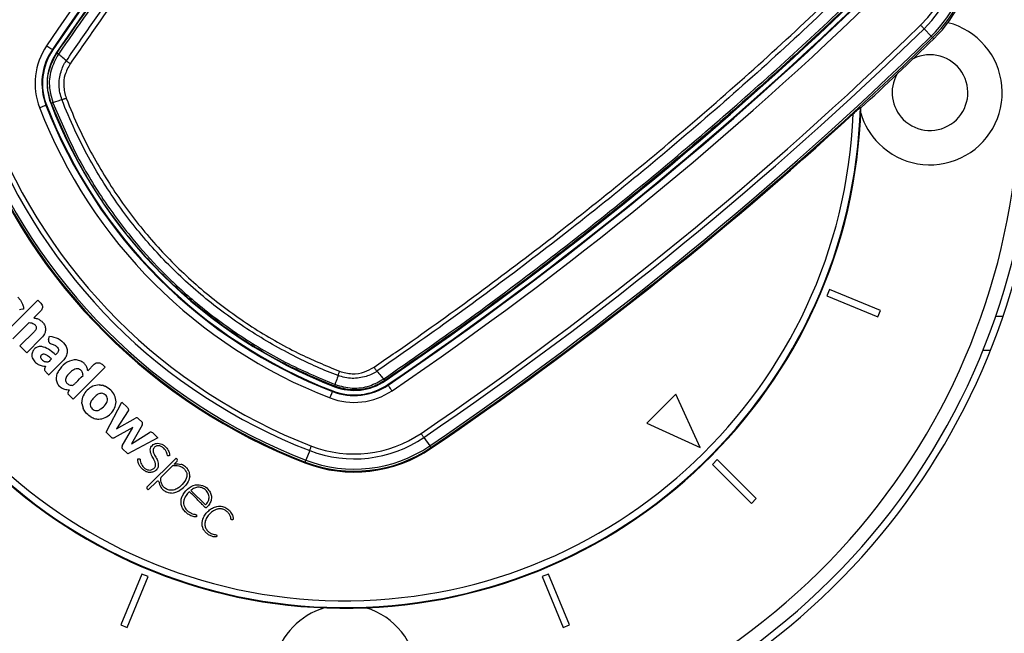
# Model space of a CAD drawing. Header units: millimetres. Extents: x 36407 to 443956, y 20230 to 409263.
# Tile 35 of 79: x 88360 to 95515, y 239024 to 243487. Entities that reach past the tile are written whole.
import ezdxf

# ---------------------------------------------------------------- set-up
doc = ezdxf.new("R2010")
doc.units = ezdxf.units.MM
doc.header["$LTSCALE"] = 50
doc.layers.add('COMPONENT_GEOMETRY', color=7, linetype='Continuous')
doc.styles.add('SLDTEXTSTYLE0', font='TXT', dxfattribs={"width": 0.75})
doc.dimstyles.new('SLDDIMSTYLE0', dxfattribs={"dimtxt": 2500, "dimasz": 165.1, "dimexe": 0, "dimexo": 0.0625, "dimgap": 625, "dimtad": 0, "dimtih": 1, "dimtoh": 1, "dimdec": 0, "dimrnd": 1e-09, "dimzin": 12, "dimdsep": 46, "dimtxsty": 'SLDTEXTSTYLE0', "dimsah": 1, "dimcen": 0.09, "dimadec": 0, "dimazin": 3, "dimtfac": 1, "dimtdec": 0, "dimtofl": 0, "dimtmove": 0, "dimatfit": 3, "dimfxl": 1, "dimfrac": 2, "dimtolj": 1, "dimtzin": 12, "dimarcsym": 0})
doc.dimstyles.new('SLDDIMSTYLE2', dxfattribs={"dimtxt": 2500, "dimasz": 165.1, "dimexe": 0, "dimexo": 0.0625, "dimgap": 625, "dimtad": 0, "dimtih": 1, "dimtoh": 1, "dimdec": 1, "dimrnd": 1e-09, "dimzin": 12, "dimdsep": 46, "dimtxsty": 'SLDTEXTSTYLE0', "dimsah": 1, "dimcen": 0.09, "dimadec": 0, "dimazin": 3, "dimtfac": 1, "dimtdec": 1, "dimtofl": 0, "dimtmove": 0, "dimatfit": 3, "dimfxl": 1, "dimfrac": 2, "dimtolj": 1, "dimtzin": 12, "dimarcsym": 0})

# ---------------------------------------------------------------- blocks, each defined once
blk = doc.blocks.new('_D_2')
at = {"layer": 'COMPONENT_GEOMETRY', "color": 7}
for p, q in [((240160.5, 319828.1), (240160.5, 200580.4)), ((68024.7, 220333.8), (68024.7, 200580.4)), ((149090.9, 204339.8), (148329.1, 204339.8)), ((148329.1, 204339.8), (148329.1, 200371.1)), ((159094.3, 204339.8), (159856.1, 204339.8)), ((159856.1, 204339.8), (159856.1, 200371.1)), ((68024.7, 200739.1), (147060.4, 200739.1)), ((240160.5, 200739.1), (161124.8, 200739.1)), ((148329.1, 200371.1), (149090.9, 200371.1)), ((159856.1, 200371.1), (159094.3, 200371.1))]:
    blk.add_line(p, q, dxfattribs=at)
for points in [[(68024.7, 200739.1), (68189.8, 200713.7), (68189.8, 200764.5)], [(240160.5, 200739.1), (239995.4, 200764.5), (239995.4, 200713.7)]]:
    blk.add_solid(points, dxfattribs=at)
at = {"layer": 'COMPONENT_GEOMETRY', "color": 7, "char_height": 2500, "attachment_point": 1, "style": 'SLDTEXTSTYLE0'}
for s, insert in [('11\'3.5"', (149090.9, 203593.8)), ('3443', (150398.2, 199853.3))]:
    blk.add_mtext(s, dxfattribs=dict(at, insert=insert))
blk = doc.blocks.new('_D_4')
at = {"layer": 'COMPONENT_GEOMETRY', "color": 7}
for p, q in [((240160.5, 319828.1), (240160.5, 211949.8)), ((90724.7, 238643.1), (90724.7, 211949.8)), ((160440.9, 215709.2), (159679.1, 215709.2)), ((159679.1, 215709.2), (159679.1, 211740.5)), ((170444.3, 215709.2), (171206.1, 215709.2)), ((171206.1, 215709.2), (171206.1, 211740.5)), ((90724.7, 212108.5), (158410.4, 212108.5)), ((240160.5, 212108.5), (172474.8, 212108.5)), ((159679.1, 211740.5), (160440.9, 211740.5)), ((171206.1, 211740.5), (170444.3, 211740.5))]:
    blk.add_line(p, q, dxfattribs=at)
for points in [[(90724.7, 212108.5), (90889.8, 212083.1), (90889.8, 212133.9)], [(240160.5, 212108.5), (239995.4, 212133.9), (239995.4, 212083.1)]]:
    blk.add_solid(points, dxfattribs=at)
at = {"layer": 'COMPONENT_GEOMETRY', "color": 7, "char_height": 2500, "attachment_point": 1, "style": 'SLDTEXTSTYLE0'}
for s, insert in [('9\'9.67"', (160440.9, 214963.1)), ('2988.7', (160362.7, 211222.7))]:
    blk.add_mtext(s, dxfattribs=dict(at, insert=insert))

msp = doc.modelspace()

# ---------------------------------------------------------------- linework, layer by layer
at = {"color": 7, "linetype": 'Continuous', "lineweight": 25}
for p, q in [((94983.83, 243367.7), (94931.43, 243421.42)), ((94994.03, 243357.23), (95002.61, 243348.44)), ((88601.24, 243267.19), (88597.62, 243269.66)), ((88631.72, 243246.42), (88628.66, 243248.51)), ((88631.57, 243246.19), (88631.72, 243246.42)), ((88641.65, 243235.96), (88641.51, 243235.76)), ((88555.17, 242866.98), (88551.09, 242865.4)), ((88589.28, 242880.17), (88586.12, 242878.95)), ((88589.4, 242879.86), (88589.28, 242880.17)), ((88601.61, 242883.9), (88601.78, 242883.44)), ((88601.78, 242883.44), (88601.78, 242883.44)), ((94473.08, 242845.82), (94468.71, 242847.8)), ((94245.03, 241525.53), (94225.89, 241479.33)), ((94225.89, 241479.33), (94595.45, 241326.26)), ((94614.58, 241372.45), (94245.03, 241525.53)), ((88259.97, 241215.43), (88492.12, 241447.58)), ((88492.12, 241447.58), (88513.38, 241426.33)), ((88513.38, 241369.09), (88462.06, 241317.77)), ((94595.45, 241326.26), (94614.58, 241372.45)), ((95453.29, 241331.63), (95506.13, 241331.63)), ((88428.91, 241284.62), (88309.85, 241165.56)), ((88361.34, 241114.06), (88467.38, 241220.1)), ((88570.36, 241161.22), (88576.94, 241185.84)), ((88411.22, 241064.19), (88361.34, 241114.06)), ((88517.26, 241170.23), (88411.22, 241064.19)), ((88675.9, 241008.03), (88571.64, 240903.77)), ((88901.92, 240980.8), (88854.66, 240933.54)), ((88958.91, 240980.8), (88980.3, 240959.41)), ((88980.3, 240959.41), (88748.15, 240727.26)), ((88968.43, 240826.16), (88961.97, 240828.02)), ((90648.26, 240821.19), (90647.04, 240818.03)), ((90648.26, 240821.19), (90647.95, 240821.31)), ((90651.54, 240833.69), (90651.54, 240833.69)), ((90651.54, 240833.69), (90651.99, 240833.52)), ((91003.85, 240873.42), (91004.05, 240873.56)), ((91014.51, 240863.63), (91014.29, 240863.48)), ((91014.51, 240863.63), (91016.6, 240860.57)), ((91035.28, 240833.15), (91037.75, 240829.53)), ((88713.4, 240778.75), (88722.24, 240795.33)), ((88748.15, 240727.26), (88717.25, 240758.15)), ((90635.07, 240787.08), (90633.49, 240783)), ((93128.88, 240764.6), (92916.75, 240552.47)), ((93305.66, 240375.69), (93128.88, 240764.6)), ((88811.63, 240696.81), (88821.02, 240661.31)), ((88988.68, 240486.72), (89103.73, 240705.4)), ((89103.73, 240705.4), (89143.63, 240665.49)), ((89148.78, 240642.97), (89064.8, 240512.31)), ((89064.8, 240512.31), (89201.1, 240588.53)), ((89250.96, 240538.39), (89173.1, 240403.33)), ((89224.07, 240585.35), (89247.91, 240561.51)), ((92916.75, 240552.47), (93305.66, 240375.69)), ((89027.31, 240448.1), (88988.68, 240486.72)), ((89181.46, 240521.48), (89046.29, 240445.85)), ((89105.5, 240386.64), (89181.46, 240521.48)), ((89173.1, 240403.33), (89303.26, 240484.78)), ((89326.99, 240482.08), (89364.17, 240444.9)), ((89364.17, 240444.9), (89146.69, 240328.72)), ((91297.1, 240449.01), (91339.36, 240387)), ((89146.69, 240328.72), (89106.14, 240369.27)), ((90467.39, 240353.5), (90440.32, 240283.5)), ((91347.59, 240374.92), (91351.07, 240369.82)), ((89496.99, 240298.96), (89285.17, 240087.14)), ((89483.08, 240255.24), (89482.81, 240255.18)), ((89504.27, 240276.43), (89483.08, 240255.24)), ((89496.99, 240298.96), (89504.27, 240291.68)), ((90435.05, 240269.87), (90432.83, 240264.12)), ((93429.4, 240287.3), (93394.05, 240251.94)), ((93394.05, 240251.94), (93676.89, 239969.1)), ((93712.25, 240004.46), (93429.4, 240287.3)), ((89467.14, 240239.3), (89387.37, 240159.53)), ((89357.24, 240129.39), (89294.99, 240067.15)), ((89285.17, 240076.96), (89294.99, 240067.15)), ((89515.44, 240058.09), (89550.68, 240084.67)), ((89603.82, 240064.03), (89709.86, 239957.99)), ((93676.89, 239969.1), (93712.25, 240004.46)), ((89247.43, 239455.45), (89094.35, 239085.9)), ((89140.55, 239066.77), (89293.62, 239436.32)), ((89293.62, 239436.32), (89247.43, 239455.45)), ((92202.01, 239455.45), (92155.82, 239436.32)), ((92155.82, 239436.32), (92308.89, 239066.77)), ((92355.09, 239085.9), (92202.01, 239455.45)), ((89094.35, 239085.9), (89140.55, 239066.77)), ((92308.89, 239066.77), (92355.09, 239085.9))]:
    msp.add_line(p, q, dxfattribs=at)
at = {"color": 8, "linetype": 'Continuous', "lineweight": 25}
msp.add_line((95413.74, 241081.63), (95359.84, 241081.63), dxfattribs=at)
at = {"color": 7, "linetype": 'Continuous', "lineweight": 25, "flags": 128}
for points in [[(94931.43, 243421.42), (94928.9, 243424.03), (94926.14, 243426.85), (94923.21, 243429.86), (94920.11, 243433.04), (94916.88, 243436.34), (94913.56, 243439.75), (94910.17, 243443.23), (94906.75, 243446.73)], [(94983.83, 243367.7), (94986.03, 243365.44), (94988, 243363.42), (94989.72, 243361.66), (94991.16, 243360.18), (94992.32, 243358.99), (94993.19, 243358.09), (94993.77, 243357.51), (94994.03, 243357.23)], [(88556.31, 243297.81), (88564.29, 243292.38), (88571.96, 243287.15), (88579.04, 243282.32), (88585.27, 243278.08), (88590.41, 243274.57), (88594.27, 243271.94), (88596.71, 243270.28), (88597.62, 243269.66)], [(88667.18, 242905.43), (88643.95, 242897.62), (88614.15, 242887.6), (88601.78, 242883.44)], [(88667.18, 242905.43), (88670.31, 242906.49), (88673.7, 242907.68), (88677.34, 242908.97), (88681.18, 242910.35), (88685.21, 242911.82), (88689.38, 242913.37), (88693.65, 242914.97), (88697.99, 242916.61)], [(88504.46, 242847.37), (88513.46, 242850.85), (88522.12, 242854.2), (88530.12, 242857.29), (88537.15, 242860.01), (88542.95, 242862.26), (88547.31, 242863.94), (88550.05, 242865), (88551.09, 242865.4)], [(88346.45, 241467.81), (88365.46, 241446.66), (88381.42, 241417.68), (88385.71, 241403.76), (88386.85, 241398.14), (88387.66, 241392.46), (88388.44, 241386.77), (88388.46, 241384.18), (88388.29, 241383.35), (88388.18, 241383.1), (88388.04, 241382.9), (88387.86, 241382.76), (88387.58, 241382.64), (88387.01, 241382.47), (88385.76, 241382.25), (88384.57, 241382.1), (88384.16, 241382.05), (88384.02, 241382.02), (88383.97, 241382.01), (88383.95, 241382.01), (88383.94, 241382.01), (88383.93, 241382.01), (88383.93, 241382.01), (88383.93, 241382.01), (88383.93, 241382.01), (88368.38, 241378.62), (88359.41, 241376.66)], [(90673.52, 240899.09), (90674.59, 240902.21), (90675.77, 240905.61), (90677.06, 240909.25), (90678.44, 240913.09), (90679.91, 240917.12), (90681.46, 240921.29), (90683.06, 240925.56), (90684.7, 240929.9)], [(91065.9, 240788.22), (91060.47, 240796.19), (91055.24, 240803.87), (91050.41, 240810.95), (91046.17, 240817.18), (91042.66, 240822.32), (91040.03, 240826.18), (91038.37, 240828.62), (91037.75, 240829.53)], [(90615.46, 240736.37), (90618.94, 240745.37), (90622.29, 240754.03), (90625.38, 240762.02), (90628.1, 240769.06), (90630.35, 240774.86), (90632.03, 240779.22), (90633.1, 240781.96), (90633.49, 240783)], [(91297.1, 240449.01), (91295.05, 240452.01), (91292.83, 240455.27), (91290.46, 240458.75), (91287.96, 240462.41), (91285.36, 240466.23), (91282.68, 240470.16), (91279.94, 240474.17), (91277.18, 240478.22)], [(90467.39, 240353.5), (90468.7, 240356.89), (90470.13, 240360.56), (90471.64, 240364.49), (90473.24, 240368.63), (90474.91, 240372.94), (90476.63, 240377.38), (90478.38, 240381.9), (90480.15, 240386.47)], [(91339.36, 240387), (91341.14, 240384.39), (91342.73, 240382.06), (91344.11, 240380.03), (91345.27, 240378.32), (91346.21, 240376.94), (91346.91, 240375.91), (91347.38, 240375.24), (91347.59, 240374.92)], [(90435.05, 240269.87), (90435.19, 240270.23), (90435.49, 240270.99), (90435.94, 240272.16), (90436.54, 240273.71), (90437.28, 240275.64), (90438.17, 240277.93), (90439.19, 240280.56), (90440.32, 240283.5)]]:
    msp.add_lwpolyline(points, dxfattribs=at)
at = {"color": 7, "linetype": 'Continuous', "lineweight": 25}
for centre, radius, start, end in [((90724.72, 242956.63), 5050, 90, 24.573232), ((90724.72, 242956.63), 5000, 65.640303, 24.359697), ((90724.72, 242956.63), 4900, 66.081397, 23.918603), ((110464.34, 228366.36), 26512.44, 135.719083, 145.723545), ((110464.34, 228366.36), 26462.45, 135.719083, 145.723545), ((110464.34, 228366.36), 26458.07, 135.719083, 145.723545), ((110464.34, 228366.36), 26424.89, 135.719083, 145.723545), ((90724.72, 242956.63), 3750, 91.693338, 358.306662), ((90724.72, 242956.63), 3745.57, 91.664902, 358.335098), ((90724.72, 242956.63), 3695.6, 92.389452, 357.610548), ((94304.43, 244064.37), 973.1, 314.280917, 34.509169), ((94304.43, 244064.37), 987.72, 314.280917, 34.509169), ((94304.43, 244064.37), 1000, 314.280917, 34.509169), ((94304.43, 244064.37), 862.7, 314.280917, 34.509169), ((94304.43, 244064.37), 898.06, 314.280917, 34.509169), ((76134.45, 262696.25), 26424.89, 304.276455, 314.280917), ((76134.45, 262696.25), 26458.07, 304.276455, 314.280917), ((76134.45, 262696.25), 26462.45, 304.276455, 314.280917), ((76134.45, 262696.25), 26512.44, 304.276455, 314.280917), ((94974.72, 242956.63), 525, 225, 75.625875), ((76134.45, 262696.25), 26887.6, 304.276455, 314.280917), ((76134.45, 262696.25), 26922.95, 304.276455, 314.280917), ((76134.45, 262696.25), 26998, 304.276455, 314.280917), ((76134.45, 262696.25), 27012.61, 304.276455, 314.280917), ((76134.45, 262696.25), 27024.89, 312.733, 314.280917), ((88959.19, 243023.23), 487.55, 145.723545, 201.143174), ((88959.19, 243023.23), 437.56, 145.723545, 201.143174), ((88959.19, 243023.23), 433.18, 145.723545, 201.143174), ((88959.19, 243023.23), 400, 145.723545, 201.143174), ((88656.26, 243259.76), 27.94, 208.535756, 238.456963), ((94974.72, 242956.63), 275, 225, 116.489661), ((94974.72, 242956.63), 275, 150.839535, 225), ((91946.69, 244178.6), 3690.68, 201.143174, 248.856826), ((91946.69, 244178.6), 3640.68, 201.143174, 248.856826), ((91946.69, 244178.6), 3636.3, 201.143174, 248.856826), ((91946.69, 244178.6), 3603.13, 201.143174, 248.856826), ((88576.17, 242945.8), 66.93, 281.291766, 292.335246), ((76134.45, 262696.25), 27018.78, 304.276455, 312.583562), ((94974.72, 242956.63), 525, 196.639929, 225), ((91946.69, 244178.6), 4101.18, 201.143174, 248.856826), ((91946.69, 244178.6), 4065.83, 201.143174, 248.856826), ((91946.69, 244178.6), 4197.01, 201.143174, 248.856826), ((91946.69, 244178.6), 4190.84, 201.143174, 248.856826), ((91946.69, 244178.6), 4176.23, 201.143174, 248.856826), ((90791.32, 241191.1), 437.56, 248.856826, 304.276455), ((90791.32, 241191.1), 433.18, 248.856826, 304.276455), ((90791.32, 241191.1), 400, 248.856826, 304.276455), ((90713.89, 240808.08), 66.93, 157.664754, 168.708234), ((91027.86, 240888.17), 27.94, 211.543037, 241.464244), ((90791.32, 241191.1), 487.55, 248.856826, 304.276455), ((89210.48, 240571.76), 19.22, 45, 119.215017), ((89234.36, 240547.96), 19.16, 330.036114, 45), ((89313.43, 240468.52), 19.18, 45, 122.034774), ((90791.32, 241191.1), 862.7, 248.856826, 304.276455), ((90791.32, 241191.1), 898.06, 248.856826, 304.276455), ((90791.32, 241191.1), 993.89, 248.856826, 304.276455), ((90791.32, 241191.1), 987.72, 248.856826, 304.276455), ((90791.32, 241191.1), 973.1, 248.856826, 304.276455), ((89496.64, 240284.05), 10.79, 315, 45), ((89478.84, 240227.6), 16.54, 97.087892, 135), ((89363.85, 240122.78), 9.35, 9.055568, 135), ((89290.26, 240082.05), 7.19, 135, 225), ((90724.72, 238706.63), 525, 106.639929, 225), ((90724.72, 238706.63), 525, 225, 73.360071)]:
    msp.add_arc(centre, radius, start, end, dxfattribs=at)
for points, knots in [([(88631.72, 243246.42), (88770.3, 243445.68), (89047.45, 243844.19), (89483.75, 244427.44), (89934.42, 244999.09), (90390.39, 245545.67), (90850.51, 246068.32), (91235.55, 246484.87), (91472.08, 246729.43), (91550.9, 246810.92)], [0, 0, 0, 0, 0.1582173, 0.3164344, 0.4740122, 0.6315899, 0.7789697, 0.9263494, 1, 1, 1, 1]), ([(91561.59, 246801.25), (91482.75, 246719.74), (91246.15, 246475.12), (90861.01, 246058.47), (90400.77, 245535.69), (89944.68, 244988.99), (89493.88, 244417.22), (89057.48, 243833.85), (88780.26, 243435.25), (88641.65, 243235.96)], [0, 0, 0, 0, 0.0736516, 0.221033, 0.3684144, 0.5259923, 0.6835704, 0.8417851, 1, 1, 1, 1]), ([(88699.37, 243187.68), (88763.53, 243280.66), (88956.08, 243559.7), (89287.83, 244018.04), (89708.81, 244570.97), (90154.29, 245124.98), (90625.69, 245679.21), (91111.86, 246222.3), (91448.7, 246573.36), (91617.11, 246748.89)], [0, 0, 0, 0, 0.0737205, 0.2212406, 0.3687607, 0.5262463, 0.6837317, 0.8418659, 1, 1, 1, 1]), ([(91642.77, 246724.21), (91474.51, 246548.85), (91138.01, 246198.15), (90652.29, 245655.61), (90181.3, 245101.96), (89736.2, 244548.54), (89315.56, 243996.21), (88984.06, 243538.37), (88791.64, 243259.64), (88727.52, 243166.76)], [0, 0, 0, 0, 0.1581334, 0.3162669, 0.473752, 0.6312372, 0.7787579, 0.9262788, 1, 1, 1, 1]), ([(90934.85, 240959.43), (91027.73, 241023.55), (91306.46, 241215.97), (91764.3, 241547.47), (92316.63, 241968.11), (92870.05, 242413.21), (93423.7, 242884.2), (93966.24, 243369.92), (94316.95, 243706.42), (94492.3, 243874.68)], [0, 0, 0, 0, 0.07372119, 0.22124195, 0.36876252, 0.52624752, 0.68373236, 0.84186619, 1, 1, 1, 1]), ([(94516.98, 243849.02), (94341.45, 243680.6), (93990.39, 243343.77), (93447.3, 242857.6), (92893.07, 242386.2), (92339.06, 241940.72), (91786.13, 241519.74), (91327.79, 241187.99), (91048.75, 240995.44), (90955.77, 240931.28)], [0, 0, 0, 0, 0.1581341, 0.3162683, 0.4737536, 0.6312391, 0.7787593, 0.9262795, 1, 1, 1, 1]), ([(91004.05, 240873.56), (91203.34, 241012.17), (91601.94, 241289.39), (92185.31, 241725.79), (92757.08, 242176.59), (93303.79, 242632.68), (93826.56, 243092.92), (94243.21, 243478.06), (94487.83, 243714.66), (94569.34, 243793.5)], [0, 0, 0, 0, 0.1582149, 0.3164296, 0.4740077, 0.6315856, 0.778967, 0.9263484, 1, 1, 1, 1]), ([(94579.01, 243782.8), (94497.52, 243703.99), (94252.96, 243467.45), (93836.41, 243082.41), (93313.76, 242622.3), (92767.18, 242166.33), (92195.53, 241715.65), (91612.28, 241279.36), (91213.77, 241002.21), (91014.51, 240863.63)], [0, 0, 0, 0, 0.0736506, 0.2210303, 0.3684101, 0.5259878, 0.6835656, 0.8417827, 1, 1, 1, 1]), ([(88589.28, 242880.17), (88578.66, 242916.87), (88555.63, 242996.49), (88567.26, 243127.84), (88610.09, 243206.68), (88631.57, 243246.2)], [0, 0, 0, 0, 0.2989784, 0.6485791, 1, 1, 1, 1]), ([(88641.52, 243235.76), (88621.06, 243197.84), (88580.16, 243122.03), (88569.14, 242995.81), (88591.36, 242919.2), (88601.61, 242883.9)], [0, 0, 0, 0, 0.3504432, 0.700656, 1, 1, 1, 1]), ([(88641.52, 243235.76), (88639.93, 243237.09), (88636.76, 243239.77), (88633.6, 243242.83), (88631.65, 243245.13), (88631.6, 243245.84), (88631.57, 243246.2)], [0, 0, 0, 0, 0.25000267, 0.49998517, 0.74993278, 1, 1, 1, 1]), ([(88699.37, 243187.68), (88688.05, 243197.09), (88668.77, 243213.12), (88649.48, 243229.14), (88641.52, 243235.76)], [0, 0, 0, 0, 0.586935, 1, 1, 1, 1]), ([(88667.18, 242905.43), (88667.18, 242905.43), (88655.39, 242938.2), (88640.08, 243007.02), (88656, 243105.02), (88681.02, 243164.75), (88699.37, 243187.68), (88699.37, 243187.68)], [0, 0, 0, 0, 0.0000119, 0.3543765, 0.7011241, 0.9999943, 1, 1, 1, 1]), ([(88699.37, 243187.68), (88701.24, 243186.16), (88704.99, 243183.11), (88711.92, 243177.86), (88719.48, 243172.35), (88724.84, 243168.62), (88727.52, 243166.76)], [0, 0, 0, 0, 0.2499758, 0.4999716, 0.7499908, 1, 1, 1, 1]), ([(88727.52, 243166.76), (88712.86, 243140), (88685.74, 243090.51), (88674.88, 243001.73), (88689.84, 242946.63), (88697.99, 242916.61)], [0, 0, 0, 0, 0.3490973, 0.6454564, 1, 1, 1, 1]), ([(90673.52, 240899.09), (90673.52, 240899.09), (90569.71, 240936.84), (90350.31, 241036.93), (90026.58, 241220.33), (89709.87, 241451.92), (89420.36, 241716.64), (89163.12, 242012.92), (88940.38, 242335.7), (88777.98, 242636.76), (88696.4, 242830.76), (88667.18, 242905.43), (88667.18, 242905.43)], [0, 0, 0, 0, 0.00000106, 0.113448, 0.24733718, 0.38165267, 0.51553933, 0.64943132, 0.78375213, 0.9176468, 0.99999889, 1, 1, 1, 1]), ([(88697.99, 242916.61), (88727.99, 242843.12), (88806.75, 242650.15), (88968.58, 242352.43), (89188.75, 242032.58), (89443.58, 241739.25), (89730.17, 241476.85), (90044.21, 241248.53), (90363.55, 241063.65), (90583.72, 240971.96), (90684.7, 240929.9)], [0, 0, 0, 0, 0.0823547, 0.2162488, 0.3505699, 0.4844612, 0.6183469, 0.7526626, 0.8865511, 1, 1, 1, 1]), ([(88601.78, 242883.44), (88598.43, 242882.33), (88592.4, 242880.32), (88589.76, 242879.74), (88589.46, 242879.84), (88589.4, 242879.86)], [0, 0, 0, 0, 0.4992319, 0.8966232, 1, 1, 1, 1]), ([(90647.95, 240821.31), (90525.37, 240873.33), (90279.82, 240977.54), (89936.32, 241184.17), (89633.86, 241411.12), (89380.31, 241647), (89151.3, 241900.7), (88937.83, 242190.65), (88740.02, 242523.81), (88639.56, 242761.29), (88589.4, 242879.86)], [0, 0, 0, 0, 0.133261, 0.26693941, 0.40019785, 0.51122982, 0.61309845, 0.74193845, 0.87115774, 1, 1, 1, 1]), ([(88601.78, 242883.44), (88651.73, 242765.38), (88751.76, 242528.9), (88948.73, 242197.15), (89161.28, 241908.43), (89389.3, 241655.83), (89641.74, 241420.98), (89942.91, 241195), (90284.96, 240989.25), (90529.47, 240885.49), (90651.54, 240833.69)], [0, 0, 0, 0, 0.12884757, 0.25807219, 0.3869173, 0.4887719, 0.59978831, 0.73305121, 0.86673431, 1, 1, 1, 1]), ([(94417.11, 242802.55), (94424.99, 242809.76), (94438.24, 242821.86), (94453.99, 242835.85), (94463.19, 242843.76), (94467.78, 242847.43), (94468.44, 242847.7), (94468.71, 242847.8)], [0, 0, 0, 0, 0.345771, 0.5808648, 0.7587564, 0.90248, 1, 1, 1, 1]), ([(88513.38, 241426.33), (88517.09, 241421.51), (88524.39, 241412.04), (88526.06, 241395.09), (88522.36, 241380.1), (88516.41, 241372.8), (88513.38, 241369.09)], [0, 0, 0, 0, 0.2837045, 0.5579169, 0.7750241, 1, 1, 1, 1]), ([(88462.06, 241317.77), (88470.6, 241316.81), (88487.64, 241314.89), (88510.68, 241302.65), (88529.94, 241285.61), (88544.17, 241263.79), (88549.76, 241238.34), (88544.84, 241203.76), (88528.29, 241183.63), (88517.26, 241170.23)], [0, 0, 0, 0, 0.1253618, 0.2501988, 0.375861, 0.5010461, 0.6263, 0.7511461, 1, 1, 1, 1]), ([(88428.91, 241284.62), (88435.66, 241283.89), (88448.14, 241282.54), (88463.36, 241275.31), (88474, 241266.16), (88479.79, 241256.55), (88481.25, 241246.35), (88479.67, 241236.52), (88474.14, 241227.65), (88469.52, 241222.49), (88467.38, 241220.1)], [0, 0, 0, 0, 0.2007512, 0.3713537, 0.4912675, 0.6152045, 0.6945973, 0.7936864, 0.9045401, 1, 1, 1, 1]), ([(88576.94, 241185.84), (88598.43, 241181.56), (88641.73, 241172.94), (88685.09, 241135.42), (88704.81, 241096.18), (88707.07, 241063.49), (88696.85, 241032.34), (88682.88, 241016.13), (88675.9, 241008.03)], [0, 0, 0, 0, 0.2513703, 0.5065544, 0.6303125, 0.7534143, 0.8768057, 1, 1, 1, 1]), ([(88620.56, 241049.88), (88607.42, 241061.28), (88581.15, 241084.06), (88542.4, 241105.87), (88507.44, 241111.5), (88481.14, 241104.78), (88460.96, 241087.06), (88449.76, 241066.02), (88447.23, 241045.43), (88452.89, 241022.47), (88468.29, 240998.22), (88494.4, 240978.39), (88521.67, 240968.56), (88539.72, 240966.82), (88547.66, 240966.05)], [0, 0, 0, 0, 0.14324454, 0.28629976, 0.35856236, 0.42972998, 0.50165206, 0.5733303, 0.62117945, 0.66888257, 0.76522225, 0.85109339, 0.93442522, 1, 1, 1, 1]), ([(88570.36, 241161.22), (88569.92, 241158.97), (88569.05, 241154.49), (88570.15, 241147.62), (88573.09, 241141.43), (88582.18, 241131), (88603.11, 241126.31), (88623.45, 241115.98), (88636.74, 241103.16), (88642.37, 241091.37), (88642.11, 241079.21), (88636.17, 241064.25), (88626.9, 241055.71), (88620.56, 241049.88)], [0, 0, 0, 0, 0.0436922, 0.0870335, 0.1308042, 0.1738708, 0.3477021, 0.5206401, 0.6094298, 0.6979023, 0.7620461, 0.8374716, 1, 1, 1, 1]), ([(88590.94, 241020.26), (88582.09, 241028.51), (88569.73, 241040.01), (88551.14, 241050.66), (88539.76, 241054.53), (88530.08, 241054.46), (88523.04, 241051.67), (88517.23, 241046.9), (88512.98, 241040.85), (88511.15, 241033.86), (88513.11, 241024.81), (88520.6, 241014.93), (88532.31, 241004.6), (88542.62, 241000.95), (88547.77, 240999.12)], [0, 0, 0, 0, 0.2353457, 0.3283823, 0.4176229, 0.4665971, 0.5143684, 0.5625721, 0.6119279, 0.656748, 0.6994062, 0.7879809, 0.8941272, 1, 1, 1, 1]), ([(88547.66, 240966.05), (88545.99, 240962.6), (88542.25, 240954.91), (88538.7, 240943.81), (88542.4, 240933.94), (88548.27, 240926.93), (88558.42, 240916.89), (88566.32, 240909.05), (88571.64, 240903.77)], [0, 0, 0, 0, 0.1538078, 0.3425053, 0.4333458, 0.5586202, 0.7027665, 1, 1, 1, 1]), ([(88590.94, 241020.26), (88586.73, 241016.24), (88579.19, 241009.05), (88571.76, 240998.48), (88563.78, 240996.72), (88556.8, 240997.27), (88551.39, 240998.38), (88547.77, 240999.12)], [0, 0, 0, 0, 0.3363568, 0.6023429, 0.6851541, 0.7895712, 1, 1, 1, 1]), ([(88854.66, 240933.54), (88852.94, 240942.3), (88849.67, 240958.97), (88836.59, 240980.22), (88816.81, 240998.52), (88789.23, 241010.89), (88743.25, 241015.37), (88687.6, 240989.59), (88647.95, 240945.28), (88626.4, 240903.02), (88623.78, 240868.91), (88633.25, 240838.38), (88654.74, 240813.96), (88685.48, 240796.78), (88710.07, 240795.81), (88722.24, 240795.33)], [0, 0, 0, 0, 0.0552585, 0.1050844, 0.1523528, 0.2214674, 0.2892248, 0.4347722, 0.5810977, 0.6546811, 0.726143, 0.7883995, 0.8484649, 0.9249704, 1, 1, 1, 1]), ([(88901.92, 240980.8), (88906.72, 240984.49), (88916.15, 240991.76), (88933.03, 240993.42), (88947.94, 240989.74), (88955.21, 240983.81), (88958.91, 240980.8)], [0, 0, 0, 0, 0.2837075, 0.557917, 0.7750259, 1, 1, 1, 1]), ([(88820.39, 240899.27), (88820.25, 240903.77), (88819.97, 240912.78), (88814.9, 240925.48), (88806.85, 240936.4), (88795, 240945.67), (88778.69, 240949.79), (88754.3, 240944.1), (88727.26, 240924.05), (88705.75, 240900.02), (88693.54, 240878.15), (88693.16, 240867.74), (88692.97, 240862.61)], [0, 0, 0, 0, 0.0670345, 0.13386, 0.2006952, 0.2680571, 0.3552598, 0.4417222, 0.6338312, 0.8463002, 0.9244156, 1, 1, 1, 1]), ([(88692.97, 240862.61), (88694.01, 240858.69), (88696.11, 240850.69), (88704.67, 240841.25), (88714.78, 240834.03), (88725.72, 240829.69), (88736.22, 240827.6), (88747.91, 240826.72), (88758.45, 240837.36), (88782.17, 240861.01), (88803.55, 240882.41), (88820.39, 240899.27)], [0, 0, 0, 0, 0.0697681, 0.1420932, 0.2156768, 0.2855574, 0.3440209, 0.4047275, 0.4769929, 0.5880123, 1, 1, 1, 1]), ([(90673.52, 240899.09), (90672.68, 240896.57), (90666.89, 240879.36), (90659.57, 240857.57), (90653.08, 240838.29), (90651.54, 240833.69)], [0, 0, 0, 0, 0.1156206, 0.7891362, 1, 1, 1, 1]), ([(90955.77, 240931.28), (90955.77, 240931.27), (90932.91, 240912.98), (90873.28, 240887.97), (90775.31, 240872.02), (90706.34, 240887.16), (90673.52, 240899.09), (90673.52, 240899.09)], [0, 0, 0, 0, 0.0000057, 0.2979856, 0.6446864, 0.9999895, 1, 1, 1, 1]), ([(90684.7, 240929.9), (90714.8, 240921.75), (90774.25, 240905.66), (90863.35, 240919), (90912.26, 240946.65), (90934.85, 240959.43)], [0, 0, 0, 0, 0.3554814, 0.7022022, 1, 1, 1, 1]), ([(90955.77, 240931.28), (90954.25, 240933.15), (90951.2, 240936.9), (90945.95, 240943.83), (90940.44, 240951.39), (90936.72, 240956.75), (90934.85, 240959.43)], [0, 0, 0, 0, 0.2499767, 0.4999684, 0.7499915, 1, 1, 1, 1]), ([(90955.77, 240931.28), (90965.18, 240919.96), (90981.21, 240900.68), (90997.23, 240881.39), (91003.85, 240873.42)], [0, 0, 0, 0, 0.5869435, 1, 1, 1, 1]), ([(88936.96, 240831.3), (88921.08, 240829.04), (88888.76, 240824.43), (88848.65, 240793.96), (88819.58, 240754.3), (88811.19, 240721.64), (88811.21, 240705.66), (88811.21, 240705.55)], [0, 0, 0, 0, 0.24468605, 0.49821302, 0.75267684, 0.99823744, 1, 1, 1, 1]), ([(88871.76, 240602.08), (88881.63, 240596.66), (88901.22, 240585.91), (88939.59, 240579.6), (88982.84, 240590.65), (89022.81, 240619.83), (89051.94, 240659.83), (89064.27, 240708.08), (89052.09, 240755.59), (89023.16, 240795.68), (88995.29, 240812.64), (88981.04, 240821.32)], [0, 0, 0, 0, 0.083124, 0.1648544, 0.2820047, 0.4036084, 0.5253156, 0.6428433, 0.7599762, 0.8772707, 1, 1, 1, 1]), ([(88936.96, 240831.3), (88941.67, 240831.09), (88950.1, 240830.71), (88958.33, 240828.84), (88961.97, 240828.02)], [0, 0, 0, 0, 0.5583778, 1, 1, 1, 1]), ([(88968.43, 240826.16), (88970.8, 240825.36), (88975.07, 240823.92), (88979.2, 240822.12), (88981.04, 240821.32)], [0, 0, 0, 0, 0.5559544, 1, 1, 1, 1]), ([(90651.54, 240833.69), (90650.42, 240830.34), (90648.41, 240824.31), (90647.83, 240821.67), (90647.93, 240821.37), (90647.95, 240821.31)], [0, 0, 0, 0, 0.4992342, 0.8969581, 1, 1, 1, 1]), ([(91014.29, 240863.48), (91014.09, 240863.34), (90982.16, 240841.6), (90906.56, 240805.32), (90777.52, 240785.31), (90691.35, 240809.23), (90648.26, 240821.19)], [0, 0, 0, 0, 0.0018446, 0.3039484, 0.6519792, 1, 1, 1, 1]), ([(90651.99, 240833.52), (90693.35, 240822.1), (90776.1, 240799.27), (90901.57, 240816.55), (90971.39, 240855.38), (91003.85, 240873.43)], [0, 0, 0, 0, 0.3484709, 0.6971502, 1, 1, 1, 1]), ([(91014.29, 240863.48), (91013.44, 240863.78), (91012.49, 240864.12), (91010.03, 240866.51), (91008.02, 240868.57), (91005.66, 240871.31), (91003.85, 240873.43)], [0, 0, 0, 0, 0.4990795, 0.5564709, 0.6591753, 1, 1, 1, 1]), ([(88717.25, 240758.15), (88715.75, 240759.86), (88712.93, 240763.06), (88711.17, 240768.76), (88711.46, 240774.11), (88712.73, 240777.16), (88713.4, 240778.75)], [0, 0, 0, 0, 0.2994032, 0.5632378, 0.7711861, 1, 1, 1, 1]), ([(88956.83, 240769.85), (88947.24, 240768.4), (88927.45, 240765.39), (88902.68, 240742.54), (88883.62, 240721.75), (88873.44, 240700.51), (88871.44, 240684.81), (88876.46, 240669.4), (88883.35, 240661.46), (88886.84, 240657.44)], [0, 0, 0, 0, 0.1779788, 0.3670991, 0.6115698, 0.7063669, 0.804228, 0.9007554, 1, 1, 1, 1]), ([(88886.84, 240657.44), (88891.5, 240653.47), (88900.77, 240645.56), (88917.2, 240642.46), (88930.58, 240645.48), (88940.99, 240650.27), (88959.99, 240662.86), (88978.99, 240679.91), (88993.61, 240702.67), (88999.72, 240719.58), (88997.86, 240737.83), (88988.37, 240753.47), (88974.46, 240765.82), (88962.64, 240768.52), (88956.83, 240769.85)], [0, 0, 0, 0, 0.0814173, 0.1622419, 0.213219, 0.2645335, 0.3156386, 0.5201365, 0.6013858, 0.6788436, 0.7576513, 0.8389756, 0.9208888, 1, 1, 1, 1]), ([(88811.63, 240696.81), (88811.5, 240698.44), (88811.27, 240701.35), (88811.23, 240704.26), (88811.21, 240705.55)], [0, 0, 0, 0, 0.55958893, 1, 1, 1, 1]), ([(88871.76, 240602.08), (88859.92, 240611.31), (88838.93, 240627.68), (88826.46, 240651.09), (88821.02, 240661.31)], [0, 0, 0, 0, 0.56364467, 1, 1, 1, 1]), ([(89143.63, 240665.49), (89145.35, 240663.5), (89148.54, 240659.78), (89150.61, 240652.98), (89150.33, 240647.93), (89149.63, 240644.65), (89149.05, 240643.49), (89148.78, 240642.97)], [0, 0, 0, 0, 0.3177811, 0.593543, 0.8415449, 0.9285421, 1, 1, 1, 1]), ([(89046.29, 240445.85), (89044.39, 240444.95), (89040.84, 240443.27), (89035.33, 240443.24), (89030.76, 240445.03), (89028.5, 240447.04), (89027.31, 240448.1)], [0, 0, 0, 0, 0.3020158, 0.564406, 0.7709323, 1, 1, 1, 1]), ([(89331.59, 240198.54), (89323.76, 240196.25), (89308.38, 240191.76), (89284.32, 240196.62), (89263.03, 240207.83), (89244.81, 240224.17), (89230.5, 240243.75), (89222.8, 240261.71), (89219.53, 240275.27), (89218.52, 240282.86), (89217.7, 240287.76), (89217.45, 240290.2), (89217.6, 240291.21), (89217.69, 240291.49), (89217.85, 240291.66), (89218.43, 240291.98), (89220.51, 240292.22), (89224.69, 240293.07), (89229.58, 240294.28), (89233.1, 240292.36), (89234.57, 240290.68), (89235.68, 240288.2), (89236.14, 240285.7), (89236.37, 240283.67), (89236.47, 240282.78), (89236.52, 240282.39), (89236.54, 240282.23), (89236.55, 240282.15), (89236.55, 240282.12), (89236.55, 240282.11), (89236.55, 240282.1), (89236.55, 240282.1), (89238.1, 240269.06), (89247.53, 240243.45), (89272.15, 240219.32), (89297.46, 240210.9), (89317.54, 240212.26), (89335.42, 240221.77), (89348.18, 240238.75), (89347.66, 240260.28), (89338.47, 240284.05), (89322.15, 240311.82), (89308.46, 240341.48), (89309.37, 240368.55), (89317.99, 240385.2), (89330.82, 240397.09), (89346.42, 240404.79), (89364.78, 240407.53), (89384.13, 240404.28), (89402.3, 240395.62), (89417.63, 240383.68), (89432.02, 240368.08), (89443.11, 240350.3), (89447.85, 240333.05), (89450.14, 240323.26), (89450.18, 240318.93), (89449.96, 240317.6), (89449.5, 240316.88), (89449.07, 240316.58), (89446.5, 240315.33), (89443.74, 240315.1), (89441.15, 240314.88)], [0, 0, 0, 0, 0.03423727, 0.06732564, 0.10120114, 0.13592565, 0.17052587, 0.20371571, 0.21833034, 0.22981508, 0.23623301, 0.23956954, 0.24013857, 0.24056846, 0.24082972, 0.24111329, 0.24335701, 0.24953607, 0.25972807, 0.26303876, 0.26606615, 0.26911628, 0.27446102, 0.27681919, 0.27783458, 0.2782747, 0.27846688, 0.27855139, 0.2785883, 0.27860458, 0.27861156, 0.27861485, 0.27861738, 0.33448562, 0.39081058, 0.41870629, 0.44582598, 0.47406295, 0.50281224, 0.53104669, 0.56122663, 0.61083056, 0.66878976, 0.69663056, 0.72290471, 0.74635924, 0.77005581, 0.79593285, 0.82406638, 0.852264, 0.88080002, 0.90624867, 0.94246841, 0.96849426, 0.98224698, 0.98491505, 0.98693829, 0.98786326, 0.98846164, 0.98916208, 1, 1, 1, 1]), ([(89441.15, 240314.88), (89440.61, 240314.76), (89439.58, 240314.53), (89438.06, 240314.68), (89436.53, 240315.29), (89435.06, 240316.58), (89431.31, 240322.63), (89431.1, 240334.2), (89425.32, 240346.79), (89418.04, 240359.05), (89406.62, 240371.84), (89389.54, 240384.24), (89371.24, 240388.96), (89357, 240387.21), (89347.4, 240383.39), (89339.24, 240377.31), (89331.98, 240367.64), (89329.34, 240352.95), (89334.61, 240330.41), (89349.19, 240304.36), (89368.15, 240272.16), (89367.58, 240247.1), (89367.29, 240234.58)], [0, 0, 0, 0, 0.0056649, 0.0106023, 0.0152207, 0.0222665, 0.030024, 0.0869108, 0.133975, 0.1696744, 0.2315657, 0.3067589, 0.3814536, 0.4165214, 0.4511605, 0.4851812, 0.5188244, 0.5716437, 0.6303429, 0.7504831, 0.8752347, 1, 1, 1, 1]), ([(89105.5, 240386.64), (89104.63, 240384.96), (89103, 240381.84), (89102.3, 240376.98), (89103.35, 240372.57), (89105.17, 240370.42), (89106.14, 240369.27)], [0, 0, 0, 0, 0.3001031, 0.5583445, 0.7630891, 1, 1, 1, 1]), ([(89476.8, 240244.02), (89495.03, 240244.36), (89522.45, 240244.86), (89553.56, 240224.97), (89570.74, 240202.21), (89578.72, 240172.66), (89566.09, 240132.82), (89539.53, 240103.09), (89508.74, 240077.24), (89480.22, 240064.18), (89447.02, 240063.22), (89419.04, 240076.27), (89397.99, 240096.28), (89386.7, 240120.26), (89384.57, 240142.23), (89386.56, 240154.53), (89387.37, 240159.53)], [0, 0, 0, 0, 0.1198786, 0.180274, 0.2418405, 0.3101638, 0.3779105, 0.5149365, 0.5738108, 0.6498269, 0.7225008, 0.7909541, 0.853169, 0.9158026, 0.9658472, 1, 1, 1, 1]), ([(89482.81, 240255.18), (89492.2, 240256.15), (89508.89, 240257.87), (89525.23, 240254.25), (89532.38, 240252.66)], [0, 0, 0, 0, 0.5627225, 1, 1, 1, 1]), ([(89572.62, 240228.72), (89563.01, 240236.55), (89550.65, 240246.61), (89535.71, 240251.56), (89532.38, 240252.66)], [0, 0, 0, 0, 0.77760312, 1, 1, 1, 1]), ([(89367.29, 240234.58), (89365.72, 240230.59), (89362.32, 240222), (89350.28, 240208.93), (89338.77, 240202.53), (89331.59, 240198.54)], [0, 0, 0, 0, 0.2450853, 0.528778, 1, 1, 1, 1]), ([(89572.62, 240228.72), (89573.91, 240227.34), (89576.22, 240224.87), (89578.32, 240222.22), (89579.24, 240221.05)], [0, 0, 0, 0, 0.5599666, 1, 1, 1, 1]), ([(89596.66, 240163.55), (89596.5, 240171.39), (89596.16, 240187.2), (89588.93, 240206.78), (89581.85, 240217.2), (89579.24, 240221.05)], [0, 0, 0, 0, 0.3825125, 0.7719452, 1, 1, 1, 1]), ([(89373.08, 240124.26), (89374.01, 240118.59), (89375.59, 240108.9), (89381.51, 240093.73), (89391.71, 240078.6), (89406.97, 240062.75), (89434.62, 240046.81), (89458.59, 240045.56), (89474.62, 240044.73)], [0, 0, 0, 0, 0.1208701, 0.2065797, 0.3411146, 0.5030266, 0.6676893, 1, 1, 1, 1]), ([(89552.35, 239920.27), (89546.76, 239929.04), (89535.82, 239946.2), (89531.02, 239976.66), (89535.07, 240006.83), (89552.78, 240045.34), (89589.26, 240086.08), (89646.97, 240110.85), (89701.08, 240097.79), (89734.59, 240069.8), (89749.53, 240041.32), (89753.54, 240021.09), (89753.65, 240000.47), (89747.92, 239979.32), (89736.72, 239959.74), (89727.8, 239948.5), (89721.1, 239940.52), (89716.71, 239937.31), (89713.14, 239936.92), (89710.8, 239937.59), (89706.77, 239940.91), (89698.28, 239948.7), (89687.44, 239960.97), (89671.66, 239976.48), (89654.49, 239993.76), (89634.68, 240013.53), (89614.89, 240033.33), (89601.06, 240047.16), (89593.83, 240054.38), (89593.2, 240055.02)], [0, 0, 0, 0, 0.0469566, 0.091804, 0.1369403, 0.183846, 0.2827945, 0.3805595, 0.4523159, 0.5248363, 0.5728858, 0.595668, 0.6181846, 0.6663228, 0.6931273, 0.7205614, 0.7313744, 0.7409116, 0.7441132, 0.7474171, 0.7516578, 0.767656, 0.800048, 0.8259786, 0.8684671, 0.9109554, 0.9534439, 0.9959324, 1, 1, 1, 1]), ([(89596.66, 240163.55), (89591.7, 240147.17), (89582.61, 240117.12), (89560.67, 240094.82), (89550.68, 240084.67)], [0, 0, 0, 0, 0.5450958, 1, 1, 1, 1]), ([(89515.44, 240058.09), (89508.19, 240054.52), (89495.2, 240048.11), (89480.93, 240045.76), (89474.62, 240044.73)], [0, 0, 0, 0, 0.5577145, 1, 1, 1, 1]), ([(89593.2, 240055.02), (89584.61, 240045.7), (89567.55, 240027.18), (89552.49, 239996.44), (89550.22, 239968.29), (89555.57, 239948.77), (89566.29, 239929.09), (89581.93, 239912.26), (89601.1, 239899.97), (89616.91, 239892.95), (89629.75, 239890.48), (89638.96, 239888.91), (89643.31, 239886.34), (89645.24, 239883.93), (89645.53, 239881.51), (89645.45, 239878.28), (89644.64, 239875.64), (89644.81, 239873.2), (89644.72, 239872.48), (89644.53, 239872.11), (89644.15, 239871.92), (89643.55, 239871.76), (89642.35, 239871.63), (89640.64, 239871.64), (89639.02, 239871.72), (89638.04, 239871.78), (89637.69, 239871.8), (89637.57, 239871.8), (89637.52, 239871.8), (89637.5, 239871.8), (89637.49, 239871.8), (89637.49, 239871.8), (89637.49, 239871.8), (89631.88, 239871.57), (89620.74, 239873.9), (89599.72, 239881.34), (89575, 239895.4), (89559.9, 239911.98), (89552.35, 239920.27)], [0, 0, 0, 0, 0.10744673, 0.21349657, 0.28348308, 0.34260888, 0.38260218, 0.47326249, 0.53374126, 0.57539891, 0.61912325, 0.64487174, 0.6535663, 0.66154828, 0.67012283, 0.6735254, 0.68911458, 0.69295917, 0.69419177, 0.69524517, 0.69630607, 0.6977036, 0.7004944, 0.70650133, 0.71225626, 0.7142176, 0.71490646, 0.71516995, 0.71527779, 0.71532387, 0.71534364, 0.71535259, 0.71535618, 0.71535916, 0.7628267, 0.81037543, 0.90522885, 1, 1, 1, 1]), ([(89709.86, 239957.99), (89716.43, 239965.55), (89729.54, 239980.62), (89738.86, 240010.37), (89732.93, 240041.31), (89714.29, 240065.83), (89689.44, 240082.85), (89659.56, 240089.01), (89629.23, 240081.73), (89612.3, 240069.94), (89603.82, 240064.03)], [0, 0, 0, 0, 0.1242141, 0.2477762, 0.3745382, 0.5018929, 0.623019, 0.7437324, 0.8715684, 1, 1, 1, 1]), ([(89791, 239727.48), (89790.86, 239727.18), (89790.63, 239726.68), (89790.29, 239726.04), (89789.84, 239725.69), (89789.31, 239725.57), (89788.44, 239725.51), (89786.11, 239725.41), (89782.33, 239725.24), (89778.33, 239725.46), (89775.63, 239725.72), (89774.45, 239725.86), (89773.93, 239725.93), (89773.7, 239725.96), (89773.6, 239725.97), (89773.56, 239725.98), (89773.54, 239725.98), (89773.53, 239725.98), (89765.31, 239727.27), (89748.88, 239731.74), (89726.78, 239744.64), (89708.01, 239761.94), (89688.92, 239789.29), (89681.23, 239831.87), (89697.28, 239874.14), (89720.7, 239905.23), (89745.87, 239927.22), (89776.48, 239944.8), (89813.37, 239952.23), (89850.68, 239943.61), (89876.65, 239925.22), (89896.42, 239903.29), (89906.91, 239883.36), (89910.52, 239865.98), (89912.8, 239858.06), (89911.98, 239853.52), (89911.68, 239852.1), (89911.59, 239851.79), (89911.46, 239851.57), (89911.28, 239851.45), (89911.05, 239851.38), (89910.51, 239851.31), (89907.67, 239851.09), (89904.96, 239850.61), (89902.62, 239850.19)], [0, 0, 0, 0, 0.0019249, 0.0032042, 0.0041936, 0.005094, 0.0063223, 0.0092655, 0.0186582, 0.0282726, 0.0325049, 0.0343668, 0.0351861, 0.0355464, 0.035705, 0.035775, 0.0358054, 0.035819, 0.0358298, 0.0841278, 0.1335164, 0.1829998, 0.231293, 0.3254465, 0.4198848, 0.485304, 0.5504254, 0.6126083, 0.688659, 0.7629734, 0.8282024, 0.8701546, 0.9342096, 0.9550857, 0.9738141, 0.9807794, 0.9816123, 0.982216, 0.9826718, 0.9830375, 0.9834752, 0.9840488, 0.9861752, 1, 1, 1, 1]), ([(89902.62, 239850.19), (89901.78, 239850.24), (89900.26, 239850.32), (89898.26, 239851.18), (89896.6, 239852.77), (89895.49, 239855.21), (89894.17, 239862.32), (89892.19, 239872.31), (89885.98, 239886.67), (89876.11, 239901.79), (89862.18, 239914.4), (89845.58, 239924.68), (89826.94, 239930.35), (89804.76, 239929.73), (89768.81, 239918.7), (89735.34, 239890.29), (89710.35, 239851.51), (89703.17, 239819.6), (89709.9, 239791.51), (89722.45, 239771.54), (89736.75, 239758.39), (89746.88, 239752.3), (89754.04, 239748.84), (89761.88, 239745.7), (89773.56, 239741.85), (89784.2, 239742.99), (89789.53, 239740.57), (89790.84, 239739.36), (89791.55, 239737.62), (89792.07, 239734.87), (89792.12, 239731.35), (89791.35, 239728.69), (89791, 239727.48)], [0, 0, 0, 0, 0.0057266, 0.0103924, 0.0146352, 0.0211889, 0.0284307, 0.0643198, 0.0908114, 0.135438, 0.1873708, 0.2184202, 0.2692053, 0.3185691, 0.3686878, 0.525398, 0.6058312, 0.6842106, 0.7418747, 0.7998498, 0.8437571, 0.8741699, 0.8807401, 0.8983198, 0.9322804, 0.9643587, 0.9683446, 0.9721571, 0.97626, 0.9810465, 0.9913763, 1, 1, 1, 1])]:
    msp.add_open_spline(points, degree=3, knots=knots, dxfattribs=at)

# ---------------------------------------------------------------- dimensions: what is measured, and where the dimension line sits
at = {"layer": 'COMPONENT_GEOMETRY', "color": 7}
for base, p2, dimstyle, picture, middle in [((68024.72, 200739.15), (68024.72, 220397.34), 'SLDDIMSTYLE0', '_D_2', (154092.6, 200739.15)), ((90724.72, 212108.51), (90724.72, 238706.63), 'SLDDIMSTYLE2', '_D_4', (165442.6, 212108.51))]:
    dim = msp.add_linear_dim(base=base, p1=(240160.49, 319891.58), p2=p2, dimstyle=dimstyle, dxfattribs=at)
    dim.commit()
    dim.dimension.update_dxf_attribs({"geometry": picture, "text_midpoint": middle, "dimtype": 160})

doc.saveas('drawing.dxf')
